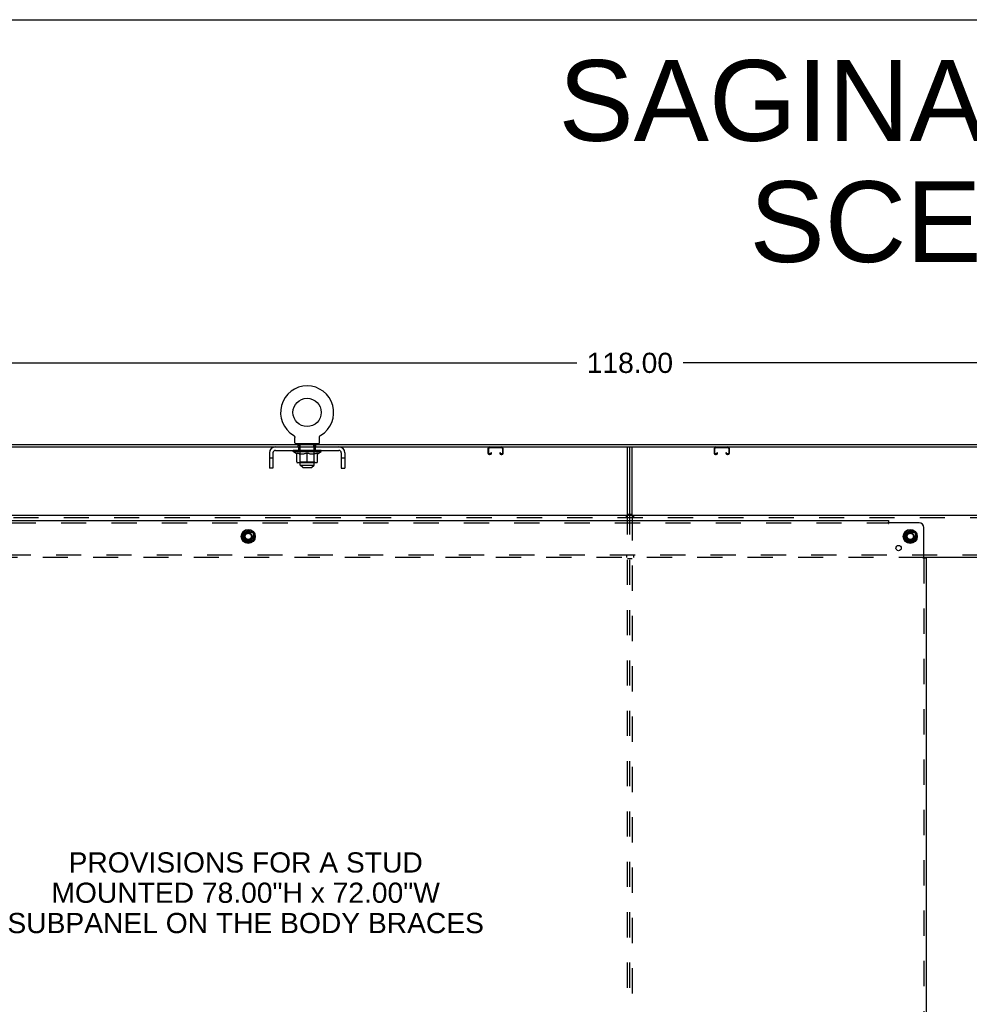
# Model space of a CAD drawing. Header units: inches. Extents: x 0 to 243, y 0 to 157.
# Tile 13 of 27: x 104 to 154, y 105 to 157. Entities that reach past the tile are written whole.
import ezdxf

# ---------------------------------------------------------------- set-up
doc = ezdxf.new("R2010")
doc.units = ezdxf.units.IN
doc.header["$LTSCALE"] = 13.357143
doc.header["$MEASUREMENT"] = 0
doc.linetypes.add('DOT', pattern=[0.2, 0.1, -0.1])
doc.linetypes.add('HIDDEN', pattern=[0.2, 0.1, -0.1])
doc.layers.get('0').update_dxf_attribs({"linetype": 'CONTINUOUS'})
for name, color, linetype in [('DEFAULT_2', 8, 'HIDDEN'), ('DIMENSIONS', 7, 'CONTINUOUS'), ('SUBPANELS', 7, 'CONTINUOUS')]:
    doc.layers.add(name, color=color, linetype=linetype)
doc.styles.get("Standard").update_dxf_attribs({"font": 'arial.ttf'})
doc.dimstyles.new('DIMSTYLE_1', dxfattribs={"dimtxt": 1.071429, "dimasz": 1.428571, "dimexe": 0.09, "dimexo": 0.07, "dimgap": 0.0375, "dimtad": 0, "dimtih": 1, "dimtoh": 1, "dimzin": 4, "dimdsep": 46, "dimtxsty": 'Standard', "dimblk": '_FILLED', "dimblk1": '_FILLED', "dimblk2": '_FILLED', "dimcen": 0.09, "dimazin": 1, "dimtfac": 1, "dimtdec": 3, "dimtofl": 0, "dimtmove": 0, "dimatfit": 3, "dimldrblk": '_FILLED', "dimfxl": 0, "dimtolj": 1, "dimtzin": 4, "dimarcsym": 0})

# ---------------------------------------------------------------- blocks, each defined once
blk = doc.blocks.new('_FILLED')
at = {"color": 0, "linetype": 'ByBlock'}
blk.add_solid([(0, 0), (-1, 0.2), (-1, -0.2)], dxfattribs=at)
blk = doc.blocks.new('*D4')
at = {"layer": 'DIMENSIONS', "color": 2, "linetype": 'Continuous'}
for p, q in [((77.166, 135.475), (77.166, 140.22)), ((195.166, 135.475), (195.166, 140.22)), ((77.166, 138.934), (133.342, 138.934)), ((195.166, 138.934), (138.99, 138.934))]:
    blk.add_line(p, q, dxfattribs=at)
at = {"layer": 'DIMENSIONS', "color": 2, "linetype": 'Continuous', "xscale": 1.4285714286, "yscale": 1.4285714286, "zscale": 1.4285714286, "rotation": 180}
blk.add_blockref('_FILLED', (77.166, 138.934), dxfattribs=at)
at = {"layer": 'DIMENSIONS', "color": 2, "linetype": 'Continuous', "xscale": 1.4285714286, "yscale": 1.4285714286, "zscale": 1.4285714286}
blk.add_blockref('_FILLED', (195.166, 138.934), dxfattribs=at)
at = {"layer": 'DIMENSIONS', "color": 2, "linetype": 'Continuous', "insert": (136.166, 139.47), "char_height": 1.0714, "width": 4.57647, "attachment_point": 2, "line_spacing_factor": 0.9}
blk.add_mtext('118.00', dxfattribs=at)

msp = doc.modelspace()

# ---------------------------------------------------------------- linework, layer by layer
at = {"color": 7, "linetype": 'Continuous'}
for p, q in [((0, 157.143), (242.857, 157.143)), ((118.319, 135.09), (118.318, 135.091)), ((118.318, 135.091), (118.322, 135.089)), ((118.322, 135.089), (118.326, 135.086)), ((118.326, 135.086), (118.33, 135.083)), ((118.33, 135.083), (118.335, 135.079)), ((118.334, 135.08), (118.339, 135.076)), ((118.338, 135.076), (118.342, 135.073)), ((118.342, 135.073), (118.346, 135.069)), ((118.346, 135.069), (118.35, 135.065)), ((118.349, 135.065), (118.353, 135.061)), ((118.353, 135.061), (118.356, 135.057)), ((118.356, 135.057), (118.359, 135.053)), ((118.359, 135.053), (118.362, 135.049)), ((118.362, 135.049), (118.365, 135.044)), ((118.365, 135.045), (118.368, 135.04)), ((118.368, 135.04), (118.37, 135.035)), ((118.37, 135.036), (118.372, 135.031)), ((118.372, 135.031), (118.375, 135.026)), ((118.375, 135.026), (118.377, 135.021)), ((118.376, 135.021), (118.378, 135.016)), ((118.378, 135.016), (118.38, 135.011)), ((118.38, 135.012), (118.381, 135.006)), ((118.381, 135.007), (118.382, 135.001)), ((118.382, 135.001), (118.384, 134.996)), ((118.383, 134.996), (118.384, 134.991)), ((118.384, 134.991), (118.385, 134.986)), ((118.385, 134.986), (118.385, 134.981)), ((118.385, 134.981), (118.386, 134.976)), ((118.386, 134.976), (118.386, 134.971)), ((118.386, 134.69), (118.386, 134.971)), ((119.696, 134.981), (119.697, 134.986)), ((119.696, 134.976), (119.696, 134.981)), ((119.696, 134.971), (119.696, 134.976)), ((119.696, 134.971), (119.696, 134.976)), ((119.696, 134.69), (119.696, 134.971)), ((119.697, 134.991), (119.698, 134.996)), ((119.697, 134.986), (119.697, 134.991)), ((119.698, 134.996), (119.699, 135.001)), ((119.699, 135.001), (119.7, 135.007)), ((119.7, 135.006), (119.702, 135.012)), ((119.702, 135.011), (119.703, 135.016)), ((119.703, 135.016), (119.705, 135.021)), ((119.705, 135.021), (119.707, 135.026)), ((119.707, 135.026), (119.709, 135.031)), ((119.709, 135.031), (119.711, 135.036)), ((119.711, 135.035), (119.714, 135.04)), ((119.714, 135.04), (119.717, 135.045)), ((119.716, 135.044), (119.719, 135.049)), ((119.719, 135.049), (119.722, 135.053)), ((119.722, 135.053), (119.725, 135.057)), ((119.725, 135.057), (119.729, 135.061)), ((119.729, 135.061), (119.732, 135.065)), ((119.732, 135.065), (119.736, 135.069)), ((119.736, 135.069), (119.739, 135.073)), ((119.739, 135.073), (119.743, 135.076)), ((119.743, 135.076), (119.747, 135.08)), ((119.747, 135.079), (119.751, 135.083)), ((119.751, 135.083), (119.755, 135.086)), ((119.755, 135.086), (119.76, 135.089)), ((119.755, 135.086), (119.756, 135.087)), ((119.76, 135.089), (119.764, 135.091)), ((119.763, 135.091), (119.762, 135.09)), ((77.166, 134.475), (195.166, 134.475)), ((77.228, 134.6), (195.103, 134.6)), ((117.358, 134.288), (120.724, 134.288)), ((118.297, 134.233), (118.297, 134.288)), ((118.309, 134.28), (118.309, 134.288)), ((118.342, 134.28), (118.342, 134.288)), ((118.397, 134.28), (118.397, 134.288)), ((118.446, 134.63), (118.446, 134.6)), ((119.636, 134.63), (118.446, 134.63)), ((118.471, 134.28), (118.471, 134.288)), ((118.563, 134.28), (118.563, 134.288)), ((118.669, 134.28), (118.669, 134.288)), ((118.786, 134.28), (118.786, 134.288)), ((118.912, 134.28), (118.912, 134.288)), ((119.041, 134.28), (119.041, 134.288)), ((119.041, 134.288), (119.17, 134.28)), ((119.169, 134.28), (119.169, 134.288)), ((119.17, 134.28), (119.17, 134.288)), ((119.288, 134.281), (119.288, 134.287)), ((119.295, 134.28), (119.295, 134.288)), ((119.392, 134.282), (119.392, 134.286)), ((119.413, 134.28), (119.413, 134.288)), ((119.478, 134.283), (119.478, 134.285)), ((119.519, 134.28), (119.519, 134.288)), ((119.61, 134.28), (119.61, 134.288)), ((119.636, 134.63), (119.636, 134.6)), ((119.685, 134.28), (119.685, 134.288)), ((119.739, 134.28), (119.739, 134.288)), ((119.773, 134.28), (119.773, 134.288)), ((119.784, 134.233), (119.784, 134.288)), ((128.635, 134.395), (128.635, 134.149)), ((128.675, 134.149), (128.675, 134.395)), ((128.715, 134.435), (129.367, 134.435)), ((129.407, 134.395), (129.407, 134.149)), ((129.447, 134.149), (129.447, 134.395)), ((136.166, 130.85), (136.166, 134.475)), ((140.635, 134.395), (140.635, 134.149)), ((140.675, 134.149), (140.675, 134.395)), ((140.715, 134.435), (141.367, 134.435)), ((141.407, 134.395), (141.407, 134.149)), ((141.447, 134.149), (141.447, 134.395)), ((117.041, 134.158), (117.041, 133.35)), ((117.228, 134.158), (117.228, 133.35)), ((118.484, 134.103), (118.297, 134.233)), ((118.297, 134.233), (119.784, 134.233)), ((118.484, 134.103), (118.49, 134.103)), ((118.49, 133.678), (118.49, 134.158)), ((118.691, 134.103), (118.84, 134.103)), ((119.041, 133.635), (119.041, 134.158)), ((119.242, 134.103), (119.39, 134.103)), ((119.591, 133.678), (119.591, 134.158)), ((119.591, 134.103), (119.598, 134.103)), ((119.598, 134.103), (119.784, 134.233)), ((120.854, 134.158), (120.854, 133.35)), ((121.041, 134.158), (121.041, 133.35)), ((128.742, 134.109), (128.715, 134.109)), ((128.715, 134.069), (128.742, 134.069)), ((128.782, 134.163), (128.782, 134.149)), ((128.822, 134.163), (128.782, 134.163)), ((128.822, 134.149), (128.822, 134.163)), ((129.26, 134.163), (129.26, 134.149)), ((129.3, 134.163), (129.26, 134.163)), ((129.3, 134.149), (129.3, 134.163)), ((129.367, 134.109), (129.34, 134.109)), ((129.34, 134.069), (129.367, 134.069)), ((140.742, 134.109), (140.715, 134.109)), ((140.715, 134.069), (140.742, 134.069)), ((140.782, 134.163), (140.782, 134.149)), ((140.822, 134.163), (140.782, 134.163)), ((140.822, 134.149), (140.822, 134.163)), ((141.26, 134.163), (141.26, 134.149)), ((141.3, 134.163), (141.26, 134.163)), ((141.3, 134.149), (141.3, 134.163)), ((141.367, 134.109), (141.34, 134.109)), ((141.34, 134.069), (141.367, 134.069)), ((117.228, 133.35), (117.041, 133.35)), ((119.548, 133.635), (118.534, 133.635)), ((118.676, 133.51), (118.676, 133.635)), ((118.806, 133.38), (118.676, 133.51)), ((118.676, 133.51), (119.406, 133.51)), ((118.806, 133.38), (119.276, 133.38)), ((119.276, 133.38), (119.406, 133.51)), ((119.406, 133.51), (119.406, 133.635)), ((120.854, 133.35), (121.041, 133.35)), ((79.416, 130.85), (192.541, 130.85)), ((136.041, 130.913), (136.291, 130.913)), ((115.638, 129.879), (115.638, 129.571)), ((115.643, 129.888), (115.911, 130.043)), ((115.921, 130.043), (116.188, 129.888)), ((116.193, 129.879), (116.193, 129.571)), ((150.763, 129.879), (150.763, 129.571)), ((150.768, 129.888), (151.036, 130.043)), ((151.046, 130.043), (151.313, 129.888)), ((151.318, 129.879), (151.318, 129.571)), ((115.911, 129.408), (115.643, 129.562)), ((116.188, 129.562), (115.921, 129.408)), ((151.036, 129.408), (150.768, 129.562)), ((151.313, 129.562), (151.046, 129.408)), ((158.443, 128.6), (151.764, 128.6))]:
    msp.add_line(p, q, dxfattribs=at)
at = {"color": 3, "linetype": 'Continuous'}
for p, q in [((136.041, 130.85), (136.041, 134.475)), ((136.291, 130.85), (136.291, 134.475))]:
    msp.add_line(p, q, dxfattribs=at)
at = {"color": 7, "linetype": 'Continuous'}
for points in [[(118.49, 134.158), (118.525, 134.144), (118.559, 134.133), (118.593, 134.123), (118.626, 134.114), (118.659, 134.108), (118.691, 134.103)], [(118.84, 134.103), (118.873, 134.108), (118.906, 134.115), (118.939, 134.123), (118.972, 134.133), (119.006, 134.145), (119.041, 134.158)], [(119.041, 134.158), (119.075, 134.144), (119.11, 134.133), (119.143, 134.123), (119.176, 134.114), (119.209, 134.108), (119.242, 134.103)], [(119.39, 134.103), (119.423, 134.108), (119.456, 134.115), (119.49, 134.123), (119.523, 134.133), (119.557, 134.145), (119.591, 134.158)]]:
    msp.add_lwpolyline(points, dxfattribs=at)
for centre, radius in [((119.041, 136.302), 0.75), ((115.916, 129.725), 0.372), ((151.041, 129.725), 0.372), ((115.916, 129.725), 0.356), ((115.916, 129.725), 0.204), ((115.916, 129.725), 0.183), ((115.916, 129.725), 0.183), ((151.041, 129.725), 0.356), ((151.041, 129.725), 0.204), ((151.041, 129.725), 0.183), ((151.041, 129.725), 0.183)]:
    msp.add_circle(centre, radius, dxfattribs=at)
for centre, radius, start, end in [((119.041, 136.302), 1.41, 300.818, 239.182), ((117.358, 134.158), 0.317, 90, 180), ((117.358, 134.158), 0.13, 90, 180), ((118.446, 134.69), 0.06, 180, 270), ((119.636, 134.69), 0.06, 270, 360), ((120.724, 134.158), 0.317, 0, 90), ((120.724, 134.158), 0.13, 0, 90), ((128.715, 134.395), 0.08, 90, 180), ((128.715, 134.395), 0.04, 90, 180), ((129.367, 134.395), 0.08, 0, 90), ((129.367, 134.395), 0.04, 0, 90), ((140.715, 134.395), 0.08, 90, 180), ((140.715, 134.395), 0.04, 90, 180), ((141.367, 134.395), 0.08, 0, 90), ((141.367, 134.395), 0.04, 0, 90), ((128.715, 134.149), 0.08, 180, 270), ((128.715, 134.149), 0.04, 180, 270), ((128.742, 134.149), 0.08, 270, 360), ((128.742, 134.149), 0.04, 270, 360), ((129.34, 134.149), 0.08, 180, 270), ((129.34, 134.149), 0.04, 180, 270), ((129.367, 134.149), 0.08, 270, 360), ((129.367, 134.149), 0.04, 270, 360), ((140.715, 134.149), 0.08, 180, 270), ((140.715, 134.149), 0.04, 180, 270), ((140.742, 134.149), 0.08, 270, 360), ((140.742, 134.149), 0.04, 270, 360), ((141.34, 134.149), 0.08, 180, 270), ((141.34, 134.149), 0.04, 180, 270), ((141.367, 134.149), 0.08, 270, 360), ((141.367, 134.149), 0.04, 270, 360), ((118.534, 133.678), 0.0434, 180, 270), ((119.548, 133.678), 0.0434, 270, 360), ((115.648, 129.879), 0.01, 120.0108, 179.9876), ((115.916, 130.034), 0.01, 60.0117, 119.9873), ((116.183, 129.879), 0.01, 0, 59.988), ((150.773, 129.879), 0.01, 120.0108, 179.9876), ((151.041, 130.034), 0.01, 60.0117, 119.9873), ((151.308, 129.879), 0.01, 0.0113, 59.988), ((115.648, 129.571), 0.01, 180.0113, 240), ((115.916, 129.416), 0.01, 240.0117, 300), ((116.183, 129.571), 0.01, 300, 360), ((150.773, 129.571), 0.01, 180.0113, 240), ((151.041, 129.416), 0.01, 240.0117, 300), ((151.308, 129.571), 0.01, 300, 360)]:
    msp.add_arc(centre, radius, start, end, dxfattribs=at)
for centre, major_axis, ratio, start_param, end_param in [((118.274, 134.274), (0.232, 0), 0.060167, 1.4213, 1.470503), ((119.041, 134.288), (0.744, 0), 0.060167, 3.141593, 3.316126), ((118.326, 134.274), (0.232, -0.002), 0.059247, 1.500849, 1.645657), ((119.041, 134.288), (0.743, -0.008), 0.059247, -2.966439, -2.791906), ((119.041, 134.288), (0.743, 0.015), 0.056515, 2.79136, 2.798656), ((118.399, 134.274), (0.232, -0.005), 0.056515, 7.865174, 8.103921), ((119.041, 134.288), (0.743, -0.015), 0.056515, -2.79136, -2.616827), ((119.041, 134.288), (0.743, 0.022), 0.052059, 2.616423, 2.630478), ((118.492, 134.274), (0.232, -0.007), 0.052059, 1.662812, 1.995673), ((119.041, 134.288), (0.743, -0.022), 0.052059, -2.616423, -2.441891), ((119.041, 134.288), (0.743, 0.029), 0.046022, 2.441677, 2.463483), ((118.602, 134.274), (0.232, -0.009), 0.046022, 1.741259, 2.170419), ((119.041, 134.288), (0.743, -0.029), 0.046022, -2.441677, -2.267144), ((119.041, 134.288), (0.743, 0.034), 0.038593, 2.267147, 2.297411), ((118.725, 134.274), (0.232, -0.011), 0.038593, 8.098527, 8.628135), ((119.041, 134.288), (0.743, -0.034), 0.038593, -2.267147, -2.092614), ((119.041, 134.288), (0.743, 0.039), 0.030002, 2.09283, 2.132228), ((118.857, 134.274), (0.232, -0.012), 0.030002, 1.883151, 2.519266), ((119.041, 134.288), (0.743, -0.039), 0.030002, -2.09283, -1.918297), ((118.995, 134.274), (0.232, -0.013), 0.020513, 8.225344, 8.976579), ((119.041, 134.288), (0.743, -0.042), 0.020513, -1.918702, -1.744169), ((119.135, 134.274), (0.232, -0.014), 0.010411, 8.271972, 9.150569), ((119.041, 134.288), (0.743, -0.044), 0.010411, -1.744712, -1.570179), ((119.041, 134.288), (0.743, -0.044), 0.010411, 1.222347, 1.39688), ((119.52, 134.274), (0.232, -0.013), 0.020513, 2.89398, 3.142796), ((119.041, 134.288), (0.743, -0.042), 0.020513, 1.048358, 1.222891), ((119.624, 134.274), (0.232, -0.012), 0.030002, 2.719852, 3.143206), ((119.041, 134.288), (0.743, -0.039), 0.030002, 0.874229, 1.048762), ((119.357, 134.274), (0.232, 0.011), 0.038593, 0.796643, 1.213453), ((119.48, 134.274), (0.232, 0.009), 0.046022, 1.574894, 1.630991), ((119.71, 134.274), (0.232, -0.011), 0.038593, 2.545535, 3.143368), ((119.041, 134.288), (0.743, -0.034), 0.038593, 0.699913, 0.874446), ((119.48, 134.274), (0.232, 0.009), 0.046022, 1.269352, 1.325569), ((119.776, 134.274), (0.232, -0.009), 0.046022, 2.371005, 2.902648), ((119.041, 134.288), (0.743, -0.029), 0.046022, 0.525382, 0.699915), ((119.82, 134.274), (0.232, -0.007), 0.052059, 2.196258, 2.56813), ((119.041, 134.288), (0.743, -0.022), 0.052059, 0.350636, 0.525169), ((119.84, 134.274), (0.232, -0.005), 0.056515, 2.021322, 2.271207), ((119.041, 134.288), (0.743, -0.015), 0.056515, 0.1757, 0.350233), ((119.836, 134.274), (0.232, -0.002), 0.059247, 1.846243, 1.991548), ((119.041, 134.288), (0.743, -0.008), 0.059247, 0.000621, 0.175154), ((119.807, 134.274), (0.232, 0), 0.060167, 1.671089, 1.720293)]:
    msp.add_ellipse(centre, major_axis=major_axis, ratio=ratio, start_param=start_param, end_param=end_param, dxfattribs=at)
at = {"layer": 'DEFAULT_2', "color": 8, "linetype": 'HIDDEN'}
for p, q in [((118.318, 135.091), (118.318, 135.091)), ((118.325, 135.087), (118.326, 135.086)), ((119.764, 135.091), (119.764, 135.091)), ((119.764, 135.091), (119.764, 135.091)), ((118.319, 134.276), (118.319, 134.28)), ((118.319, 134.276), (119.762, 134.276)), ((118.33, 134.276), (118.33, 134.28)), ((118.331, 134.276), (118.331, 134.28)), ((118.362, 134.276), (118.362, 134.28)), ((118.364, 134.276), (118.364, 134.28)), ((118.414, 134.276), (118.414, 134.28)), ((118.417, 134.276), (118.417, 134.28)), ((118.654, 134.28), (118.425, 134.28)), ((118.473, 134.276), (118.473, 134.28)), ((118.473, 134.276), (118.473, 134.28)), ((118.476, 134.276), (118.476, 134.28)), ((118.486, 134.276), (118.486, 134.28)), ((118.486, 134.276), (118.486, 134.28)), ((118.49, 134.276), (118.49, 134.28)), ((118.493, 134.276), (118.493, 134.281)), ((118.497, 134.276), (118.497, 134.28)), ((118.516, 134.276), (118.516, 134.28)), ((118.535, 134.276), (118.535, 134.28)), ((118.537, 134.276), (118.537, 134.283)), ((118.563, 134.276), (118.563, 134.28)), ((118.573, 134.475), (118.573, 134.6)), ((118.574, 134.276), (118.574, 134.28)), ((118.579, 134.276), (118.579, 134.28)), ((118.587, 134.276), (118.587, 134.28)), ((118.603, 134.288), (118.603, 134.475)), ((118.603, 134.276), (118.603, 134.285)), ((118.611, 134.54), (118.611, 134.62)), ((118.678, 134.53), (118.621, 134.53)), ((118.624, 134.276), (118.624, 134.28)), ((118.626, 134.276), (118.626, 134.28)), ((118.654, 134.276), (118.654, 134.28)), ((118.666, 134.63), (118.666, 134.6)), ((118.732, 134.28), (118.667, 134.28)), ((118.676, 133.635), (118.676, 134.52)), ((118.677, 134.475), (118.677, 134.6)), ((118.677, 134.276), (118.677, 134.28)), ((118.683, 134.276), (118.683, 134.28)), ((118.689, 134.276), (118.689, 134.286)), ((118.697, 134.276), (118.697, 134.28)), ((118.708, 134.276), (118.708, 134.28)), ((118.732, 134.276), (118.732, 134.28)), ((118.82, 134.28), (118.757, 134.28)), ((118.781, 134.276), (118.781, 134.28)), ((118.791, 134.276), (118.791, 134.28)), ((118.794, 134.276), (118.794, 134.287)), ((118.797, 134.276), (118.797, 134.28)), ((118.806, 134.276), (118.806, 134.28)), ((118.82, 134.276), (118.82, 134.28)), ((118.914, 134.28), (118.857, 134.28)), ((118.873, 134.276), (118.873, 134.28)), ((118.906, 134.28), (118.998, 134.285)), ((118.912, 134.28), (118.912, 134.288)), ((118.912, 134.288), (118.912, 134.288)), ((118.912, 134.276), (118.912, 134.28)), ((118.914, 134.276), (118.914, 134.28)), ((118.917, 134.276), (118.917, 134.281)), ((118.919, 134.276), (118.919, 134.28)), ((118.962, 134.28), (119.035, 134.28)), ((118.97, 134.276), (118.97, 134.28)), ((118.973, 134.28), (118.973, 134.284)), ((118.998, 134.28), (118.998, 134.285)), ((119.013, 134.276), (119.013, 134.28)), ((119.038, 134.28), (119.037, 134.28)), ((119.037, 134.276), (119.037, 134.28)), ((119.038, 134.276), (119.038, 134.28)), ((119.044, 134.276), (119.044, 134.28)), ((119.044, 134.276), (119.044, 134.28)), ((119.044, 134.28), (119.044, 134.28)), ((119.069, 134.276), (119.069, 134.28)), ((119.069, 134.28), (119.12, 134.28)), ((119.112, 134.276), (119.112, 134.28)), ((119.163, 134.276), (119.163, 134.28)), ((119.164, 134.276), (119.164, 134.281)), ((119.167, 134.276), (119.167, 134.28)), ((119.167, 134.28), (119.225, 134.28)), ((119.169, 134.288), (119.17, 134.288)), ((119.169, 134.276), (119.169, 134.28)), ((119.176, 134.28), (119.17, 134.28)), ((119.209, 134.276), (119.209, 134.28)), ((119.262, 134.276), (119.262, 134.28)), ((119.262, 134.28), (119.324, 134.28)), ((119.275, 134.276), (119.275, 134.28)), ((119.284, 134.276), (119.284, 134.28)), ((119.288, 134.276), (119.288, 134.281)), ((119.291, 134.276), (119.291, 134.28)), ((119.3, 134.276), (119.3, 134.28)), ((119.349, 134.276), (119.349, 134.28)), ((119.349, 134.28), (119.415, 134.28)), ((119.373, 134.276), (119.373, 134.28)), ((119.384, 134.276), (119.384, 134.28)), ((119.392, 134.276), (119.392, 134.282)), ((119.399, 134.276), (119.399, 134.28)), ((119.461, 134.53), (119.404, 134.53)), ((119.404, 134.276), (119.404, 134.28)), ((119.405, 134.475), (119.405, 134.6)), ((119.406, 133.635), (119.406, 134.52)), ((119.416, 134.63), (119.416, 134.6)), ((119.428, 134.276), (119.428, 134.28)), ((119.428, 134.28), (119.657, 134.28)), ((119.455, 134.276), (119.455, 134.28)), ((119.458, 134.276), (119.458, 134.28)), ((119.471, 134.54), (119.471, 134.62)), ((119.478, 134.288), (119.478, 134.475)), ((119.478, 134.276), (119.478, 134.283)), ((119.494, 134.276), (119.494, 134.28)), ((119.502, 134.276), (119.502, 134.28)), ((119.507, 134.276), (119.507, 134.28)), ((119.509, 134.475), (119.509, 134.6)), ((119.519, 134.276), (119.519, 134.28)), ((119.545, 134.276), (119.545, 134.283)), ((119.547, 134.276), (119.547, 134.28)), ((119.565, 134.276), (119.565, 134.28)), ((119.584, 134.276), (119.584, 134.28)), ((119.588, 134.276), (119.588, 134.281)), ((119.591, 134.276), (119.591, 134.28)), ((119.595, 134.276), (119.595, 134.28)), ((119.596, 134.276), (119.596, 134.28)), ((119.605, 134.276), (119.605, 134.28)), ((119.608, 134.276), (119.608, 134.28)), ((119.609, 134.276), (119.609, 134.28)), ((119.664, 134.276), (119.664, 134.28)), ((119.667, 134.276), (119.667, 134.28)), ((119.718, 134.276), (119.718, 134.28)), ((119.72, 134.276), (119.72, 134.28)), ((119.751, 134.276), (119.751, 134.28)), ((119.752, 134.276), (119.752, 134.28)), ((119.762, 134.276), (119.762, 134.28)), ((117.228, 133.88), (117.041, 133.88)), ((118.525, 134.144), (118.525, 134.145)), ((118.559, 134.133), (118.559, 134.133)), ((118.593, 134.123), (118.592, 134.123)), ((118.626, 134.114), (118.625, 134.115)), ((118.659, 134.108), (118.658, 134.108)), ((118.675, 133.681), (118.675, 134.23)), ((118.873, 134.108), (118.872, 134.108)), ((118.906, 134.115), (118.905, 134.114)), ((118.939, 134.123), (118.938, 134.123)), ((118.972, 134.133), (118.972, 134.133)), ((119.006, 134.145), (119.006, 134.144)), ((119.075, 134.144), (119.075, 134.145)), ((119.11, 134.133), (119.109, 134.133)), ((119.143, 134.123), (119.142, 134.123)), ((119.176, 134.114), (119.176, 134.115)), ((119.209, 134.108), (119.209, 134.108)), ((119.407, 133.681), (119.407, 134.23)), ((119.423, 134.108), (119.423, 134.108)), ((119.456, 134.115), (119.456, 134.114)), ((119.49, 134.123), (119.489, 134.123)), ((119.523, 134.133), (119.522, 134.133)), ((119.557, 134.145), (119.557, 134.144)), ((121.041, 133.88), (120.854, 133.88)), ((118.675, 133.681), (118.628, 133.635)), ((118.675, 133.681), (119.407, 133.681)), ((119.407, 133.681), (119.453, 133.635)), ((79.416, 130.725), (192.541, 130.725)), ((135.978, 130.725), (135.978, 130.85)), ((136.041, 52.35), (136.041, 130.85)), ((136.166, 52.35), (136.166, 130.85)), ((136.291, 130.85), (136.291, 52.35)), ((136.353, 130.85), (136.353, 130.725)), ((192.541, 128.725), (79.416, 128.725)), ((151.764, 128.6), (80.068, 128.6)), ((135.978, 128.725), (135.978, 128.6)), ((136.291, 128.538), (136.041, 128.538)), ((136.353, 128.725), (136.353, 128.6))]:
    msp.add_line(p, q, dxfattribs=at)
for centre, radius in [((115.916, 129.725), 0.318), ((115.916, 129.725), 0.166), ((151.041, 129.725), 0.318), ((151.041, 129.725), 0.166)]:
    msp.add_circle(centre, radius, dxfattribs=at)
at = {"layer": 'DEFAULT_2', "color": 8, "linetype": 'DOT'}
for centre in [(115.916, 129.725), (151.041, 129.725)]:
    msp.add_circle(centre, 0.17, dxfattribs=at)
at = {"layer": 'DEFAULT_2', "color": 8, "linetype": 'HIDDEN'}
for centre, radius, start, end in [((118.601, 134.62), 0.01, 0, 90), ((118.621, 134.54), 0.01, 180, 270), ((118.628, 134.23), 0.0466, 0, 90), ((118.666, 134.52), 0.01, 0, 90), ((119.416, 134.52), 0.01, 90, 180), ((119.453, 134.23), 0.0466, 90, 180), ((119.461, 134.54), 0.01, 270, 360), ((119.481, 134.62), 0.01, 90, 180)]:
    msp.add_arc(centre, radius, start, end, dxfattribs=at)
for centre, major_axis, ratio, start_param, end_param in [((119.041, 134.288), (0.743, 0.008), 0.059247, 9.249624, 9.424157), ((118.274, 134.266), (0.232, 0.002), 0.059247, 1.374323, 1.469882), ((119.041, 134.288), (0.743, 0.015), 0.056515, 15.365026, 15.532264), ((118.246, 134.274), (0.232, 0.002), 0.059247, 6.534579, 7.578535), ((118.274, 134.274), (0.232, 0), 0.060167, 6.709733, 7.704485), ((118.326, 134.266), (0.232, 0), 0.060167, 1.549477, 1.645036), ((118.246, 134.266), (0.232, 0.005), 0.056515, 1.199244, 1.294804), ((118.33, 134.269), (0.192, 0.002), 0.059247, 7.334812, 7.908229), ((118.307, 134.269), (0.192, 0.004), 0.056515, 7.159733, 7.733151), ((118.374, 134.269), (0.192, 0), 0.060167, 7.509966, 8.083384), ((118.241, 134.274), (0.232, 0.005), 0.056515, 6.3595, 7.403456), ((118.326, 134.274), (0.232, -0.002), 0.059247, 6.884887, 7.784034), ((119.041, 134.288), (0.743, 0.022), 0.052059, 8.913664, 9.074142), ((118.399, 134.266), (0.232, -0.002), 0.059247, 1.724631, 1.82019), ((118.241, 134.266), (0.232, 0.007), 0.052059, 1.024308, 1.119867), ((118.306, 134.269), (0.192, 0.006), 0.052059, 6.984797, 7.558214), ((118.439, 134.269), (0.192, -0.002), 0.059247, 7.68512, 8.258538), ((118.261, 134.274), (0.232, 0.007), 0.052059, -0.098622, 0.945334), ((119.041, 134.288), (0.743, 0.029), 0.046022, 15.029854, 15.182581), ((118.399, 134.274), (0.232, -0.005), 0.056515, 7.059965, 7.865174), ((118.492, 134.266), (0.232, -0.005), 0.056515, 1.899709, 1.995269), ((118.261, 134.266), (0.232, 0.009), 0.046022, 0.849561, 0.945121), ((118.327, 134.269), (0.192, 0.007), 0.046022, 6.810051, 7.383468), ((118.523, 134.269), (0.192, -0.004), 0.056515, 7.860199, 8.433616), ((118.305, 134.274), (0.232, 0.009), 0.046022, 6.009817, 7.053773), ((119.041, 134.288), (0.743, 0.034), 0.038593, 8.580597, 8.724865), ((118.492, 134.274), (0.232, -0.007), 0.052059, 7.234902, 7.945997), ((118.602, 134.266), (0.232, -0.007), 0.052059, 2.074646, 2.170205), ((118.305, 134.266), (0.232, 0.011), 0.038593, 0.675031, 0.77059), ((118.371, 134.269), (0.192, 0.009), 0.038593, 6.63552, 7.208937), ((118.622, 134.269), (0.192, -0.006), 0.052059, 8.035135, 8.608553), ((118.371, 134.274), (0.232, 0.011), 0.038593, 5.835287, 6.879243), ((119.041, 134.288), (0.743, 0.039), 0.030002, 8.415413, 8.550549), ((118.602, 134.274), (0.232, -0.009), 0.046022, 7.409648, 8.024444), ((118.725, 134.266), (0.232, -0.009), 0.046022, 2.249392, 2.344952), ((118.371, 134.266), (0.232, 0.012), 0.030002, 0.500714, 0.596274), ((118.434, 134.269), (0.192, 0.01), 0.030002, 6.461204, 7.034621), ((118.733, 134.269), (0.192, -0.007), 0.046022, 1.926696, 2.500114), ((118.458, 134.274), (0.232, 0.012), 0.030002, 5.660971, 6.704926), ((119.041, 134.288), (0.743, 0.042), 0.020513, 8.201887, 8.37642), ((118.725, 134.274), (0.232, -0.011), 0.038593, 7.585792, 8.098527), ((118.857, 134.266), (0.232, -0.011), 0.038593, 2.423923, 2.519482), ((118.458, 134.266), (0.232, 0.013), 0.020513, 0.326586, 0.422146), ((118.516, 134.269), (0.192, 0.011), 0.020513, 0.00389, 0.577307), ((118.854, 134.269), (0.192, -0.009), 0.038593, 2.101227, 2.674644), ((118.562, 134.274), (0.232, 0.013), 0.020513, -0.796343, 0.247613), ((119.041, 134.288), (0.743, 0.044), 0.010411, 1.744712, 1.919245), ((118.857, 134.274), (0.232, -0.012), 0.030002, 7.758495, 8.166336), ((118.995, 134.266), (0.232, -0.012), 0.030002, 2.598239, 2.693799), ((118.562, 134.266), (0.232, 0.014), 0.010411, 0.152596, 0.248156), ((118.614, 134.269), (0.192, 0.011), 0.010411, 6.113086, 6.686503), ((118.981, 134.269), (0.192, -0.01), 0.030002, 2.275543, 2.848961), ((118.68, 134.274), (0.232, 0.014), 0.010411, -0.970333, -0.000837), ((118.995, 134.274), (0.232, -0.013), 0.020513, 7.932624, 8.225344), ((119.135, 134.266), (0.232, -0.013), 0.020513, 2.772368, 2.867927), ((119.11, 134.269), (0.192, -0.011), 0.020513, 2.449671, 3.023089), ((118.947, 134.274), (0.232, 0.014), 0.010411, 0.274209, 1.318165), ((118.846, 134.269), (0.192, 0.011), 0.010411, -0.000381, 0.517932), ((118.81, 134.266), (0.232, 0.014), 0.010411, 0.195236, 0.407198), ((119.041, 134.288), (0.743, 0.044), 0.010411, -1.579123, -1.39688), ((119.135, 134.274), (0.232, -0.014), 0.010411, 8.106613, 8.271972), ((119.271, 134.266), (0.232, -0.014), 0.010411, 2.946357, 3.041917), ((119.236, 134.269), (0.192, -0.011), 0.010411, 2.623661, 3.142044), ((119.086, 134.274), (0.232, 0.013), 0.020513, 0.448199, 1.492154), ((118.972, 134.269), (0.192, 0.011), 0.020513, 0.118504, 0.691921), ((118.947, 134.266), (0.232, 0.013), 0.020513, 0.273666, 0.369225), ((119.401, 134.274), (0.232, -0.014), 0.010411, -3.140756, -2.17126), ((119.041, 134.288), (0.743, 0.042), 0.020513, -1.397424, -1.222891), ((119.224, 134.274), (0.232, 0.012), 0.030002, 0.622327, 1.666283), ((119.101, 134.269), (0.192, 0.01), 0.030002, 0.292632, 0.86605), ((119.467, 134.269), (0.192, -0.011), 0.010411, 2.738275, 3.311692), ((119.086, 134.266), (0.232, 0.012), 0.030002, 0.447794, 0.543354), ((119.52, 134.274), (0.232, -0.013), 0.020513, -3.14039, -2.345249), ((119.52, 134.266), (0.232, -0.014), 0.010411, 2.893437, 2.988996), ((119.041, 134.288), (0.743, 0.039), 0.030002, -1.223295, -1.048762), ((119.357, 134.274), (0.232, 0.011), 0.038593, 7.496639, 8.123784), ((119.227, 134.269), (0.192, 0.009), 0.038593, 0.466948, 1.040366), ((119.565, 134.269), (0.192, -0.011), 0.020513, 2.564285, 3.137703), ((119.48, 134.274), (0.232, 0.009), 0.046022, 1.630991, 2.01513), ((119.624, 134.274), (0.232, -0.012), 0.030002, -3.139979, -2.519378), ((119.224, 134.266), (0.232, 0.011), 0.038593, 0.62211, 0.71767), ((119.624, 134.266), (0.232, -0.013), 0.020513, 2.719447, 2.815007), ((119.041, 134.288), (0.743, 0.034), 0.038593, -1.048979, -0.874446), ((119.348, 134.269), (0.192, 0.007), 0.046022, 0.641479, 1.214897), ((119.589, 134.274), (0.232, 0.007), 0.052059, 1.14592, 2.189876), ((119.647, 134.269), (0.192, -0.01), 0.030002, 2.390157, 2.963574), ((119.48, 134.274), (0.232, 0.009), 0.046022, 1.325569, 1.574894), ((119.71, 134.274), (0.232, -0.011), 0.038593, -3.139817, -2.693694), ((119.46, 134.269), (0.192, 0.006), 0.052059, 0.816225, 1.389643), ((119.357, 134.266), (0.232, 0.009), 0.046022, 0.796641, 0.892201), ((119.71, 134.266), (0.232, -0.012), 0.030002, 2.545319, 2.640878), ((119.682, 134.274), (0.232, 0.005), 0.056515, 1.320857, 2.364813), ((119.041, 134.288), (0.743, 0.029), 0.046022, -0.874448, -0.699915), ((119.711, 134.269), (0.192, -0.009), 0.038593, 2.21584, 2.789258), ((119.776, 134.274), (0.232, -0.009), 0.046022, 9.185833, 9.698146), ((119.48, 134.274), (0.232, 0.009), 0.046022, 0.971174, 1.269352), ((119.559, 134.269), (0.192, 0.004), 0.056515, 0.991162, 1.564579), ((119.756, 134.274), (0.232, 0.002), 0.059247, 1.495935, 2.539891), ((119.82, 134.274), (0.232, -0.007), 0.052059, 2.56813, 3.240214), ((119.754, 134.269), (0.192, -0.007), 0.046022, 2.04131, 2.614727), ((119.48, 134.266), (0.232, 0.007), 0.052059, 0.971387, 1.066947), ((119.807, 134.274), (0.232, 0), 0.060167, 1.720293, 2.715045), ((119.776, 134.266), (0.232, -0.011), 0.038593, 2.371002, 2.466562), ((119.84, 134.274), (0.232, -0.005), 0.056515, 8.554392, 9.348463), ((119.041, 134.288), (0.743, 0.022), 0.052059, -0.699702, -0.525169), ((119.642, 134.269), (0.192, 0.002), 0.059247, 1.16624, 1.739658), ((119.836, 134.274), (0.232, -0.002), 0.059247, 1.991548, 2.890199), ((119.776, 134.269), (0.192, -0.006), 0.052059, 1.866564, 2.439981), ((119.707, 134.269), (0.192, 0), 0.060167, 1.341394, 1.914812), ((119.775, 134.269), (0.192, -0.004), 0.056515, 1.691627, 2.265045), ((119.752, 134.269), (0.192, -0.002), 0.059247, 1.516549, 2.089966), ((119.589, 134.266), (0.232, 0.005), 0.056515, 1.146324, 1.241883), ((119.82, 134.266), (0.232, -0.009), 0.046022, 2.196472, 2.292031), ((119.041, 134.288), (0.743, 0.015), 0.056515, -0.524765, -0.350233), ((119.682, 134.266), (0.232, 0.002), 0.059247, 1.321402, 1.416962), ((119.84, 134.266), (0.232, -0.007), 0.052059, 2.021726, 2.117285), ((119.041, 134.288), (0.743, 0.008), 0.059247, -0.349687, -0.175154), ((119.756, 134.266), (0.232, 0), 0.060167, 1.496556, 1.592116), ((119.836, 134.266), (0.232, -0.005), 0.056515, 1.846789, 1.942348), ((119.807, 134.266), (0.232, -0.002), 0.059247, 1.67171, 1.76727), ((119.041, 134.288), (0.744, 0), 0.060167, -0.174533, 0)]:
    msp.add_ellipse(centre, major_axis=major_axis, ratio=ratio, start_param=start_param, end_param=end_param, dxfattribs=at)
at = {"layer": 'SUBPANELS', "color": 3, "linetype": 'Continuous'}
for p, q in [((81.947, 130.569), (149.885, 130.569)), ((149.885, 130.569), (149.885, 130.482)), ((151.51, 130.444), (149.92, 130.444)), ((151.76, 128.604), (151.76, 130.194)), ((151.778, 128.586), (151.771, 128.593)), ((151.885, 128.569), (151.798, 128.569)), ((151.885, 128.569), (151.885, 54.631))]:
    msp.add_line(p, q, dxfattribs=at)
at = {"layer": 'SUBPANELS', "color": 8, "linetype": 'HIDDEN'}
for p, q in [((81.947, 130.444), (149.885, 130.444)), ((149.885, 130.403), (149.885, 130.482)), ((151.798, 128.569), (151.719, 128.569)), ((151.76, 128.569), (151.76, 54.631))]:
    msp.add_line(p, q, dxfattribs=at)
at = {"layer": 'SUBPANELS', "color": 3, "linetype": 'Continuous'}
for points in [[(149.885, 130.482), (149.886, 130.48), (149.888, 130.478), (149.89, 130.475), (149.892, 130.473), (149.893, 130.471), (149.895, 130.469), (149.897, 130.468), (149.898, 130.466), (149.9, 130.464), (149.902, 130.462), (149.907, 130.457)], [(149.907, 130.457), (149.909, 130.455), (149.911, 130.453), (149.913, 130.451), (149.915, 130.449), (149.917, 130.447), (149.918, 130.446), (149.92, 130.444)], [(151.771, 128.593), (151.769, 128.595), (151.767, 128.597), (151.765, 128.599), (151.763, 128.601), (151.761, 128.603), (151.76, 128.604)], [(151.798, 128.569), (151.796, 128.571), (151.793, 128.572), (151.791, 128.574), (151.789, 128.576), (151.787, 128.578), (151.785, 128.579), (151.783, 128.581), (151.782, 128.583), (151.78, 128.584), (151.778, 128.586)]]:
    msp.add_lwpolyline(points, dxfattribs=at)
at = {"layer": 'SUBPANELS', "color": 8, "linetype": 'HIDDEN'}
for points in [[(149.885, 130.403), (149.886, 130.404), (149.888, 130.405), (149.89, 130.405), (149.892, 130.407), (149.894, 130.408), (149.895, 130.409), (149.897, 130.411), (149.899, 130.413), (149.9, 130.414), (149.902, 130.416), (149.903, 130.418), (149.904, 130.42), (149.906, 130.423), (149.907, 130.425)], [(149.907, 130.425), (149.91, 130.43), (149.912, 130.433), (149.913, 130.435), (149.915, 130.438), (149.917, 130.44), (149.918, 130.442), (149.92, 130.444)], [(151.719, 128.569), (151.719, 128.571), (151.72, 128.573), (151.721, 128.574), (151.722, 128.576), (151.724, 128.578), (151.725, 128.58), (151.727, 128.581), (151.728, 128.583), (151.73, 128.584), (151.732, 128.586), (151.734, 128.587), (151.736, 128.589), (151.738, 128.59), (151.741, 128.592), (151.746, 128.595)], [(151.746, 128.595), (151.748, 128.596), (151.751, 128.598), (151.753, 128.599), (151.756, 128.601), (151.758, 128.603), (151.76, 128.604)]]:
    msp.add_lwpolyline(points, dxfattribs=at)
for centre in [(115.916, 129.725), (151.041, 129.725)]:
    msp.add_circle(centre, 0.25, dxfattribs=at)
at = {"layer": 'SUBPANELS', "color": 3, "linetype": 'Continuous'}
msp.add_circle((150.422, 129.106), 0.141, dxfattribs=at)
msp.add_arc((151.51, 130.194), 0.25, 0, 90, dxfattribs=at)

# ---------------------------------------------------------------- texts
at = {"layer": 'DIMENSIONS', "color": 2, "linetype": 'Continuous', "attachment_point": 2, "line_spacing_factor": 0.9}
for s, insert, char_height, width in [('SAGINAW CONTROL & ENGINEERING\\PSCE-90XRR3D18     SHT.2 OF 2', (186.592, 154.999), 4.28571, 108.24217), ('PROVISIONS FOR A STUD\\PMOUNTED 78.00"H x 72.00"W\\PSUBPANEL ON THE BODY BRACES', (115.78, 112.96), 1.07143, 25.23234)]:
    msp.add_mtext(s, dxfattribs=dict(at, insert=insert, char_height=char_height, width=width))

# ---------------------------------------------------------------- dimensions: what is measured, and where the dimension line sits
at = {"layer": 'DIMENSIONS', "color": 2, "linetype": 'Continuous'}
dim = msp.add_linear_dim(base=(77.166, 138.934), p1=(195.166, 135.405), p2=(77.166, 135.405), angle=180, dimstyle='DIMSTYLE_1', dxfattribs=at)
dim.commit()
dim.dimension.update_dxf_attribs({"geometry": '*D4', "text_midpoint": (136.21, 138.928), "dimtype": 160})

doc.saveas('drawing.dxf')
